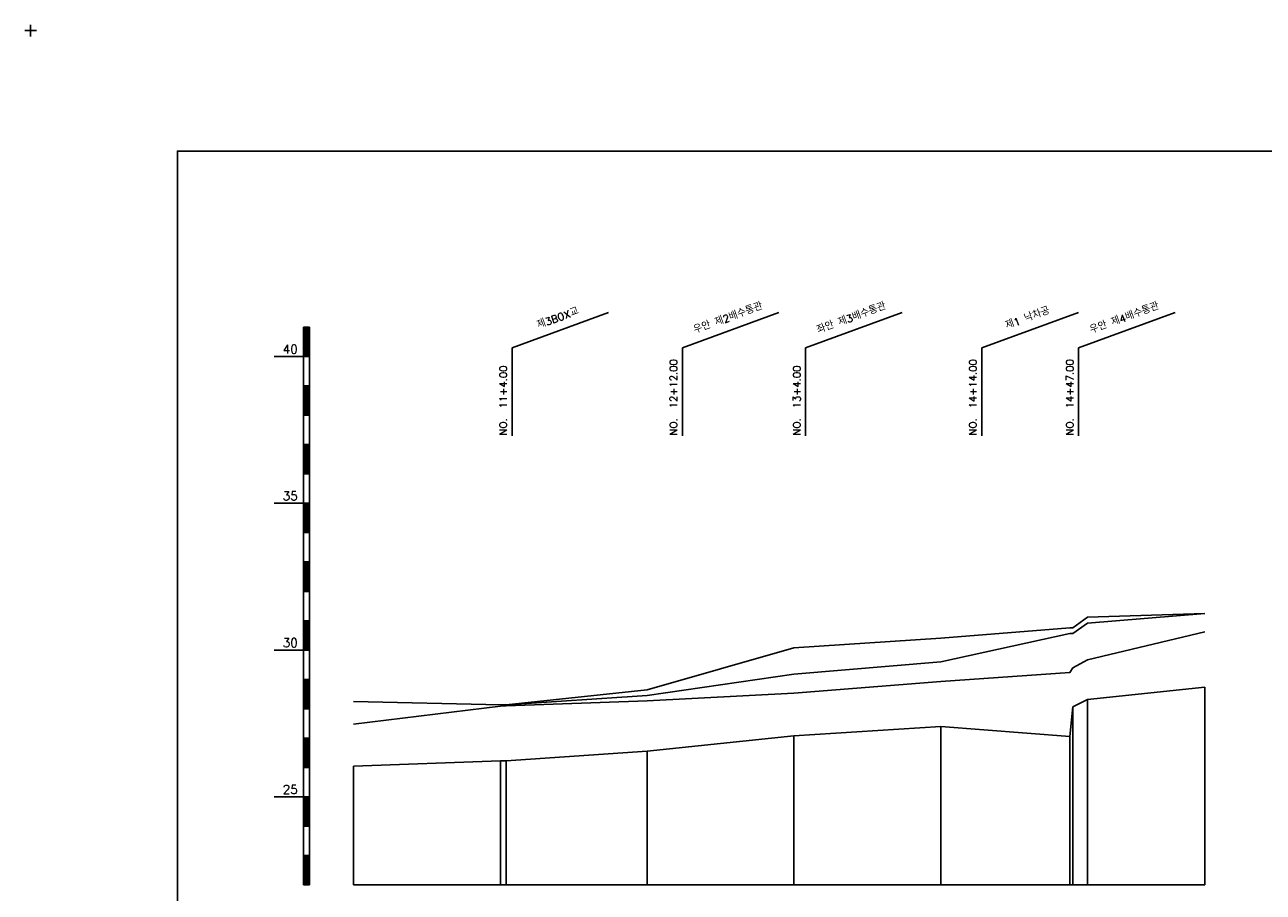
# Model space of a CAD drawing. Extents: x -1170 to -483, y 26 to 996.
# Tile 4 of 5: x -1170 to -748, y 701 to 996. Entities that reach past the tile are written whole.
import ezdxf
from ezdxf.enums import TextEntityAlignment as Align

# ---------------------------------------------------------------- set-up
doc = ezdxf.new("R2010")
doc.units = 0
doc.header["$LTSCALE"] = 5
doc.linetypes.add('CENTER', pattern=[50.8, 31.75, -6.35, 6.35, -6.35])
doc.linetypes.add('PHANTOMX2', pattern=[127, 63.5, -12.7, 12.7, -12.7, 12.7, -12.7])
for name, color, linetype in [('6', 2, 'CONTINUOUS'), ('7', 3, 'CONTINUOUS'), ('8', 1, 'CONTINUOUS'), ('BOX', 5, 'CONTINUOUS'), ('DT1', 3, 'CONTINUOUS'), ('LT1', 4, 'CONTINUOUS'), ('ST1', 7, 'CONTINUOUS')]:
    doc.layers.add(name, color=color, linetype=linetype)
doc.styles.add('GHS', font='ROMANS.shx', dxfattribs={"bigfont": 'GHS.shx'})

msp = doc.modelspace()

# ---------------------------------------------------------------- linework, layer by layer
at = {"layer": '6', "linetype": 'CENTER'}
msp.add_lwpolyline([(-1057.59, 765.57), (-1007.59, 764.37), (-1005.59, 764.37), (-957.59, 769.57), (-907.59, 783.87), (-857.59, 787.07), (-813.59, 790.67), (-812.59, 790.67), (-807.59, 794.27), (-767.59, 795.47)], dxfattribs=at)
at = {"layer": '7', "linetype": 'PHANTOMX2'}
msp.add_lwpolyline([(-1057.59, 765.57), (-1007.59, 764.37), (-1005.59, 764.37), (-957.59, 767.57), (-907.59, 774.87), (-857.59, 779.07), (-813.59, 788.67), (-812.59, 788.67), (-807.59, 792.27), (-767.59, 795.47)], dxfattribs=at)
at = {"layer": '8', "linetype": 'CONTINUOUS'}
msp.add_lwpolyline([(-1057.59, 757.87), (-1007.59, 763.97), (-1005.59, 764.07), (-957.59, 765.77), (-907.59, 768.37), (-857.59, 772.37), (-813.59, 775.47), (-812.59, 776.97), (-807.59, 779.77), (-767.59, 789.27)], dxfattribs=at)
at = {"layer": 'BOX'}
msp.add_lwpolyline([(-1117.59, 553.07), (-517.59, 553.07), (-517.59, 953.07), (-1117.59, 953.07), (-1117.59, 553.07)], dxfattribs=at)
at = {"layer": 'LT1', "linetype": 'CONTINUOUS'}
for p, q in [((-1003.59, 886.07), (-970.7, 898.04)), ((-945.59, 886.07), (-912.7, 898.04)), ((-903.59, 886.07), (-870.7, 898.04)), ((-843.59, 886.07), (-810.7, 898.04)), ((-810.59, 886.07), (-777.7, 898.04)), ((-1003.59, 856.07), (-1003.59, 886.07)), ((-945.59, 856.07), (-945.59, 886.07)), ((-903.59, 856.07), (-903.59, 886.07)), ((-843.59, 856.07), (-843.59, 886.07)), ((-810.59, 856.07), (-810.59, 886.07))]:
    msp.add_line(p, q, dxfattribs=at)
at = {"layer": 'LT1'}
for p, q in [((-1074.59, 703.07), (-1074.59, 893.07)), ((-1074.59, 893.07), (-1072.59, 893.07)), ((-1074.09, 892.87), (-1074.09, 883.27)), ((-1073.59, 892.87), (-1073.59, 883.27)), ((-1073.09, 892.87), (-1073.09, 883.27)), ((-1072.59, 703.07), (-1072.59, 893.07)), ((-1084.59, 883.07), (-1074.59, 883.07)), ((-1074.59, 883.07), (-1072.59, 883.07)), ((-1074.59, 873.07), (-1072.59, 873.07)), ((-1074.09, 872.87), (-1074.09, 863.27)), ((-1073.59, 872.87), (-1073.59, 863.27)), ((-1073.09, 872.87), (-1073.09, 863.27)), ((-1074.59, 863.07), (-1072.59, 863.07)), ((-1074.59, 853.07), (-1072.59, 853.07)), ((-1074.09, 852.87), (-1074.09, 843.27)), ((-1073.59, 852.87), (-1073.59, 843.27)), ((-1073.09, 852.87), (-1073.09, 843.27)), ((-1074.59, 843.07), (-1072.59, 843.07)), ((-1084.59, 833.07), (-1074.59, 833.07)), ((-1074.59, 833.07), (-1072.59, 833.07)), ((-1074.09, 832.87), (-1074.09, 823.27)), ((-1073.59, 832.87), (-1073.59, 823.27)), ((-1073.09, 832.87), (-1073.09, 823.27)), ((-1074.59, 823.07), (-1072.59, 823.07)), ((-1074.59, 813.07), (-1072.59, 813.07)), ((-1074.09, 812.87), (-1074.09, 803.27)), ((-1073.59, 812.87), (-1073.59, 803.27)), ((-1073.09, 812.87), (-1073.09, 803.27)), ((-1074.59, 803.07), (-1072.59, 803.07)), ((-1074.59, 793.07), (-1072.59, 793.07)), ((-1074.09, 792.87), (-1074.09, 783.27)), ((-1073.59, 792.87), (-1073.59, 783.27)), ((-1073.09, 792.87), (-1073.09, 783.27)), ((-1084.59, 783.07), (-1074.59, 783.07)), ((-1074.59, 783.07), (-1072.59, 783.07)), ((-1074.59, 773.07), (-1072.59, 773.07)), ((-1074.09, 772.87), (-1074.09, 763.27)), ((-1073.59, 772.87), (-1073.59, 763.27)), ((-1073.09, 772.87), (-1073.09, 763.27)), ((-767.59, 703.07), (-767.59, 770.47)), ((-812.59, 703.07), (-812.59, 763.67)), ((-807.59, 703.07), (-807.59, 766.27)), ((-1074.59, 763.07), (-1072.59, 763.07)), ((-857.59, 703.07), (-857.59, 757.07)), ((-1074.59, 753.07), (-1072.59, 753.07)), ((-1074.09, 752.87), (-1074.09, 743.27)), ((-1073.59, 752.87), (-1073.59, 743.27)), ((-1073.09, 752.87), (-1073.09, 743.27)), ((-907.59, 703.07), (-907.59, 753.87)), ((-813.59, 703.07), (-813.59, 753.67)), ((-957.59, 703.07), (-957.59, 748.57)), ((-1074.59, 743.07), (-1072.59, 743.07)), ((-1057.59, 703.07), (-1057.59, 743.57)), ((-1007.59, 703.07), (-1007.59, 745.37)), ((-1005.59, 703.07), (-1005.59, 745.37)), ((-1084.59, 733.07), (-1074.59, 733.07)), ((-1074.59, 733.07), (-1072.59, 733.07)), ((-1074.09, 732.87), (-1074.09, 723.27)), ((-1073.59, 732.87), (-1073.59, 723.27)), ((-1073.09, 732.87), (-1073.09, 723.27)), ((-1074.59, 723.07), (-1072.59, 723.07)), ((-1074.59, 713.07), (-1072.59, 713.07)), ((-1074.09, 712.87), (-1074.09, 703.27)), ((-1073.59, 712.87), (-1073.59, 703.27)), ((-1073.09, 712.87), (-1073.09, 703.27)), ((-1074.59, 703.07), (-1072.59, 703.07)), ((-1057.59, 703.07), (-767.59, 703.07))]:
    msp.add_line(p, q, dxfattribs=at)
msp.add_lwpolyline([(-1057.59, 743.57), (-1007.59, 745.37), (-1005.59, 745.37), (-957.59, 748.57), (-907.59, 753.87), (-857.59, 757.07), (-813.59, 753.67), (-812.59, 763.67), (-807.59, 766.27), (-767.59, 770.47)], dxfattribs=at)
at = {"layer": 'ST1'}
for p, q in [((-1167.59, 992.07), (-1167.59, 996.07)), ((-1169.59, 994.07), (-1165.59, 994.07))]:
    msp.add_line(p, q, dxfattribs=at)

# ---------------------------------------------------------------- texts
at = {"layer": 'DT1', "linetype": 'CONTINUOUS', "style": 'GHS'}
for s, p in [('제3BOX교', (-987.59, 895.06)), ('우안 제2배수통관', (-929.59, 895.06)), ('좌안 제3배수통관', (-887.59, 895.06)), ('제1 낙차공', (-827.59, 895.06)), ('우안 제4배수통관', (-794.59, 895.06))]:
    msp.add_text(s, height=2.5, rotation=20, dxfattribs=at).set_placement(p, align=Align.CENTER)
at = {"layer": 'DT1', "style": 'GHS'}
for s, p in [('40', (-1076.59, 884.07)), ('35', (-1076.59, 834.07)), ('30', (-1076.59, 784.07)), ('25', (-1076.59, 734.07))]:
    msp.add_text(s, height=3, dxfattribs=at).set_placement(p, align=Align.RIGHT)
at = {"layer": 'DT1', "linetype": 'CONTINUOUS', "style": 'GHS'}
for s, p in [('NO.  12+12.00', (-947.34, 856.2)), ('NO.  14+14.00', (-845.34, 856.2)), ('NO.  14+47.00', (-812.34, 856.2)), ('NO.  11+4.00', (-1005.34, 856.2)), ('NO.  13+4.00', (-905.34, 856.2))]:
    msp.add_text(s, height=2.5, rotation=90, dxfattribs=at).set_placement(p)

doc.saveas('drawing.dxf')
